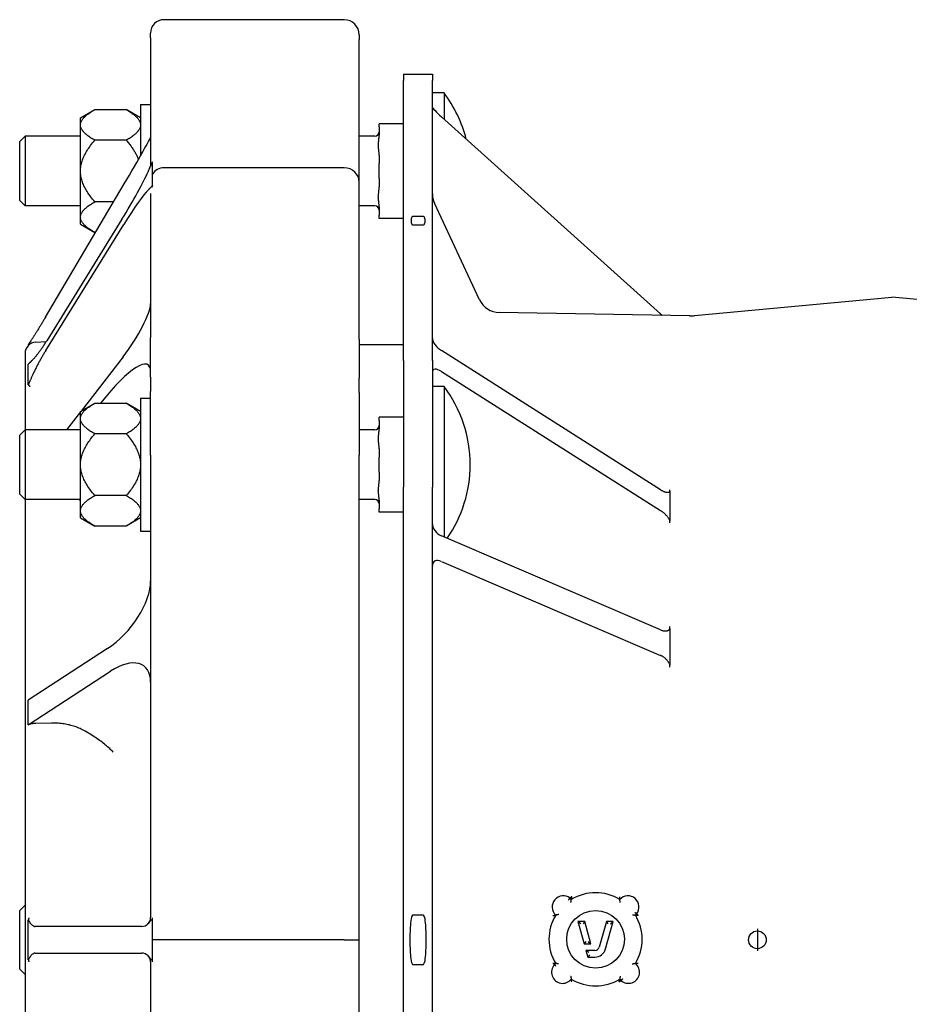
# Model space of a CAD drawing. Header units: millimetres. Extents: x 716 to 5005, y 168 to 1403.
# Tile 3 of 9: x 716 to 916, y 672 to 894. Entities that reach past the tile are written whole.
import ezdxf

# ---------------------------------------------------------------- set-up
doc = ezdxf.new("R2010")
doc.units = ezdxf.units.MM
doc.layers.add('DETAIL', color=2, linetype='Continuous')
doc.layers.add('ORIGIN', color=6, linetype='Continuous')

msp = doc.modelspace()

# ---------------------------------------------------------------- linework, layer by layer
at = {"layer": 'DETAIL'}
for p, q in [((789.01, 893.66), (748.41, 893.66)), ((745.41, 889.56), (745.41, 890.66)), ((745.41, 889.56), (745.41, 860.71)), ((792.41, 890.26), (792.41, 889.18)), ((792.41, 857.06), (792.41, 889.18)), ((802.41, 881.4), (802.41, 879.93)), ((802.41, 881.4), (808.91, 881.4)), ((808.91, 881.4), (808.91, 879.93)), ((802.41, 816.9), (802.41, 879.93)), ((808.91, 816.9), (808.91, 879.93)), ((811.52, 877.17), (808.91, 877.17)), ((811.52, 877.17), (811.52, 871.26)), ((743.13, 874.57), (743.13, 862.98)), ((743.13, 874.57), (745.41, 874.57)), ((729.63, 871.57), (732.83, 873.42)), ((732.83, 873.42), (739.93, 873.42)), ((743.13, 871.57), (739.93, 873.42)), ((810.91, 871.81), (860.29, 827.37)), ((729.63, 870.18), (729.63, 871.57)), ((729.63, 869.74), (729.63, 870.18)), ((729.63, 860.01), (729.63, 869.74)), ((796.91, 869.54), (796.91, 870.24)), ((802.41, 870.24), (796.91, 870.24)), ((796.91, 869.54), (796.91, 867.67)), ((715.91, 866.2), (717.13, 867.42)), ((717.13, 867.42), (717.13, 851.72)), ((729.63, 867.42), (717.13, 867.42)), ((795.91, 867.42), (792.41, 867.42)), ((715.91, 852.94), (715.91, 866.2)), ((739.93, 866.49), (732.83, 866.49)), ((796.91, 863.14), (796.91, 861.27)), ((745.83, 861.5), (745.83, 861.65)), ((745.83, 858.89), (745.83, 861.5)), ((796.91, 857.87), (796.91, 861.27)), ((729.63, 859.13), (729.63, 860.01)), ((729.63, 849.4), (729.63, 859.13)), ((745.83, 856.38), (745.83, 858.89)), ((789.01, 860.29), (748.41, 860.29)), ((721.71, 826.62), (739.47, 856.68)), ((745.83, 855.97), (745.83, 856.38)), ((792.41, 821.7), (792.41, 857.06)), ((796.91, 857.87), (796.91, 856)), ((745.41, 854.51), (745.41, 822.08)), ((715.91, 852.94), (717.13, 851.72)), ((737.09, 852.64), (732.83, 852.64)), ((819.52, 830.59), (809.38, 852.33)), ((729.63, 851.72), (717.13, 851.72)), ((795.91, 851.72), (792.41, 851.72)), ((796.91, 851.47), (796.91, 849.6)), ((796.91, 848.89), (796.91, 849.6)), ((721.77, 819.12), (739.36, 847.52)), ((738.95, 848.71), (722.01, 821.35)), ((729.63, 848.96), (729.63, 849.4)), ((729.63, 847.57), (729.63, 848.96)), ((729.63, 847.57), (732.83, 845.72)), ((802.41, 848.89), (796.91, 848.89)), ((806.91, 849.34), (804.41, 849.34)), ((804.41, 847.44), (806.91, 847.44)), ((732.99, 845.72), (732.83, 845.72)), ((867.97, 827), (912.41, 831.17)), ((956.86, 827), (912.41, 831.17)), ((866.86, 826.95), (823.96, 827.7)), ((719.54, 821.03), (721.89, 821.17)), ((745.41, 813.12), (745.41, 822.08)), ((792.41, 821.7), (792.41, 812.88)), ((717.11, 818.46), (717.11, 801.25)), ((717.85, 820.43), (717.85, 820.26)), ((802.41, 820.39), (792.41, 820.39)), ((860.29, 787.77), (810.91, 819.12)), ((739.19, 817.69), (729.74, 805.48)), ((802.41, 816.9), (802.41, 788.37)), ((808.91, 816.9), (808.91, 788.37)), ((717.85, 813.71), (717.85, 816.1)), ((810.91, 814.44), (860.29, 783.1)), ((717.85, 811.41), (717.85, 813.71)), ((745.41, 813.12), (745.41, 809.88)), ((792.41, 809.65), (792.41, 812.88)), ((745.41, 795.58), (745.41, 809.88)), ((792.41, 809.65), (792.41, 795.57)), ((811.52, 811.02), (808.91, 811.02)), ((811.52, 811.02), (811.52, 777.12)), ((743.13, 808.42), (743.13, 778.42)), ((743.13, 808.42), (745.41, 808.42)), ((729.63, 805.35), (726.47, 801.27)), ((729.63, 805.42), (732.83, 807.27)), ((729.63, 804.03), (729.63, 805.42)), ((732.83, 807.27), (739.93, 807.27)), ((743.13, 805.42), (739.93, 807.27)), ((729.63, 803.59), (729.63, 804.03)), ((729.63, 793.86), (729.63, 803.59)), ((796.91, 803.39), (796.91, 804.09)), ((802.41, 804.09), (796.91, 804.09)), ((796.91, 803.39), (796.91, 801.52)), ((715.91, 800.05), (717.13, 801.27)), ((717.13, 801.27), (717.13, 785.57)), ((729.63, 801.27), (717.13, 801.27)), ((729.49, 801.27), (729.63, 801.45)), ((795.91, 801.27), (792.41, 801.27)), ((715.91, 786.79), (715.91, 800.05)), ((739.93, 800.35), (732.83, 800.35)), ((796.91, 796.99), (796.91, 795.12)), ((745.41, 795.58), (745.41, 691.39)), ((792.41, 686.39), (792.41, 795.57)), ((796.91, 791.72), (796.91, 795.12)), ((729.63, 792.98), (729.63, 793.86)), ((729.63, 783.25), (729.63, 792.98)), ((796.91, 791.72), (796.91, 789.85)), ((802.41, 584.41), (802.41, 788.37)), ((808.91, 584.41), (808.91, 788.37)), ((862.41, 787.42), (862.41, 787.75)), ((862.41, 787.42), (862.41, 784.09)), ((715.91, 786.79), (717.13, 785.57)), ((717.11, 785.59), (717.11, 587.19)), ((729.63, 785.57), (717.13, 785.57)), ((739.93, 786.5), (732.83, 786.5)), ((795.91, 785.57), (792.41, 785.57)), ((796.91, 785.32), (796.91, 783.45)), ((729.63, 782.81), (729.63, 783.25)), ((796.91, 782.75), (796.91, 783.45)), ((862.41, 784.09), (862.41, 780.75)), ((729.63, 781.42), (729.63, 782.81)), ((729.63, 781.42), (732.83, 779.57)), ((743.13, 781.42), (739.93, 779.57)), ((802.41, 782.75), (796.91, 782.75)), ((739.93, 779.57), (732.83, 779.57)), ((862.41, 780.3), (862.41, 780.75)), ((743.13, 778.42), (745.41, 778.42)), ((860.29, 756.2), (810.91, 777.38)), ((810.91, 771.64), (860.29, 750.46)), ((862.41, 756.51), (862.41, 756.94)), ((862.41, 756.51), (862.41, 752.42)), ((735.68, 751.98), (717.85, 740.39)), ((862.41, 752.42), (862.41, 748.32)), ((862.41, 747.8), (862.41, 748.32)), ((717.85, 734.85), (736.4, 746.9)), ((717.85, 737.62), (717.85, 740.39)), ((717.85, 734.85), (717.85, 737.62)), ((717.88, 734.85), (717.85, 734.85)), ((723.1, 735.21), (719.54, 735.13)), ((840.19, 695.47), (839.91, 695.77)), ((715.91, 693.02), (717.11, 694.22)), ((715.91, 679.76), (715.91, 693.02)), ((854.62, 691.96), (854.91, 692.23)), ((854.91, 692.23), (854.91, 692.23)), ((717.85, 686.39), (717.85, 690.88)), ((745.83, 690.99), (745.83, 691.37)), ((745.83, 686.39), (745.83, 690.99)), ((806.91, 691.93), (804.41, 691.93)), ((843.21, 690.5), (841.65, 690.5)), ((842.31, 690), (841.65, 690.5)), ((841.65, 690.5), (843.06, 685.5)), ((843.21, 690.5), (842.83, 690)), ((844.62, 685.5), (843.21, 690.5)), ((848.09, 690.5), (846.47, 684.73)), ((847.91, 684.33), (849.65, 690.5)), ((849.65, 690.5), (848.09, 690.5)), ((848.47, 690), (848.09, 690.5)), ((848.99, 690), (849.65, 690.5)), ((743.41, 689.39), (719.42, 689.39)), ((719.42, 689.39), (719.42, 689.39)), ((717.85, 681.9), (717.85, 686.39)), ((745.83, 681.79), (745.83, 686.39)), ((748.41, 686.39), (745.83, 686.39)), ((789.01, 686.39), (748.41, 686.39)), ((789.01, 686.39), (792.41, 686.39)), ((792.41, 577.21), (792.41, 686.39)), ((843.44, 686), (843.06, 685.5)), ((843.06, 685.5), (844.62, 685.5)), ((843.96, 686), (844.62, 685.5)), ((719.42, 683.39), (743.41, 683.39)), ((719.42, 683.39), (719.42, 683.39)), ((845.51, 684), (843.48, 684)), ((844.14, 683.5), (843.48, 684)), ((843.48, 684), (843.9, 682.5)), ((745.41, 681.39), (745.41, 577.2)), ((745.83, 681.41), (745.83, 681.79)), ((836.68, 681.05), (836.39, 680.77)), ((844.28, 683), (843.9, 682.5)), ((843.9, 682.5), (845.51, 682.5)), ((715.91, 679.76), (717.11, 678.56)), ((804.41, 680.85), (806.91, 680.85)), ((851.11, 677.54), (851.38, 677.24))]:
    msp.add_line(p, q, dxfattribs=at)
at = {"layer": 'DETAIL', "flags": 128}
for points in [[(729.63, 870.18), (729.65, 870.3), (729.68, 870.43), (729.72, 870.56), (729.77, 870.69), (729.83, 870.82), (729.9, 870.95), (729.98, 871.08), (730.07, 871.21), (730.17, 871.34), (730.27, 871.47), (730.39, 871.61), (730.52, 871.74), (730.65, 871.87), (730.8, 872.01), (730.95, 872.14), (731.12, 872.28), (731.3, 872.41), (731.48, 872.55), (731.68, 872.69), (731.89, 872.83), (732.11, 872.98), (732.34, 873.12), (732.58, 873.27), (732.83, 873.42)], [(739.93, 873.42), (740.19, 873.27), (740.43, 873.12), (740.66, 872.98), (740.88, 872.83), (741.08, 872.69), (741.28, 872.55), (741.47, 872.41), (741.64, 872.28), (741.81, 872.14), (741.97, 872.01), (742.11, 871.87), (742.25, 871.74), (742.37, 871.61), (742.49, 871.47), (742.6, 871.34), (742.7, 871.21), (742.78, 871.08), (742.86, 870.95), (742.93, 870.82), (742.99, 870.69), (743.04, 870.56), (743.08, 870.43), (743.11, 870.3), (743.13, 870.18)], [(732.83, 866.49), (732.58, 866.64), (732.34, 866.79), (732.11, 866.93), (731.89, 867.08), (731.68, 867.22), (731.48, 867.36), (731.3, 867.5), (731.12, 867.63), (730.95, 867.77), (730.8, 867.91), (730.65, 868.04), (730.52, 868.17), (730.39, 868.31), (730.27, 868.44), (730.17, 868.57), (730.07, 868.7), (729.98, 868.83), (729.9, 868.96), (729.83, 869.09), (729.77, 869.22), (729.72, 869.35), (729.68, 869.48), (729.65, 869.61), (729.63, 869.74)], [(743.13, 869.74), (743.11, 869.61), (743.08, 869.48), (743.04, 869.35), (742.99, 869.22), (742.93, 869.09), (742.86, 868.96), (742.78, 868.83), (742.7, 868.7), (742.6, 868.57), (742.49, 868.44), (742.37, 868.31), (742.25, 868.17), (742.11, 868.04), (741.97, 867.91), (741.81, 867.77), (741.64, 867.63), (741.47, 867.5), (741.28, 867.36), (741.08, 867.22), (740.88, 867.08), (740.66, 866.93), (740.43, 866.79), (740.19, 866.64), (739.93, 866.49)], [(796.91, 863.14), (796.91, 863.32), (796.9, 863.52), (796.88, 863.71), (796.86, 863.89), (796.83, 864.07), (796.81, 864.26), (796.79, 864.45), (796.76, 864.65), (796.74, 864.84), (796.73, 865.03), (796.72, 865.22), (796.71, 865.4), (796.72, 865.58), (796.73, 865.77), (796.74, 865.96), (796.76, 866.16), (796.79, 866.35), (796.81, 866.54), (796.83, 866.73), (796.86, 866.91), (796.88, 867.1), (796.9, 867.29), (796.91, 867.48), (796.91, 867.67)], [(729.63, 860.01), (729.65, 860.27), (729.68, 860.52), (729.72, 860.78), (729.77, 861.04), (729.83, 861.3), (729.9, 861.56), (729.98, 861.82), (730.07, 862.08), (730.17, 862.34), (730.27, 862.6), (730.39, 862.87), (730.52, 863.13), (730.65, 863.4), (730.8, 863.67), (730.95, 863.94), (731.12, 864.21), (731.3, 864.49), (731.48, 864.76), (731.68, 865.04), (731.89, 865.33), (732.11, 865.61), (732.34, 865.9), (732.58, 866.2), (732.83, 866.49)], [(739.93, 866.49), (740.1, 866.3), (740.26, 866.11), (740.42, 865.91), (740.57, 865.72), (740.72, 865.54), (740.86, 865.35), (741, 865.16), (741.13, 864.98), (741.26, 864.8), (741.38, 864.61), (741.5, 864.43), (741.62, 864.25), (741.73, 864.07), (741.83, 863.9), (741.94, 863.72), (742.03, 863.54), (742.13, 863.37), (742.22, 863.19), (742.3, 863.02), (742.38, 862.85), (742.46, 862.68), (742.53, 862.5), (742.6, 862.33), (742.67, 862.16)], [(744.84, 859.4), (744.9, 859.53), (744.96, 859.66), (745.01, 859.79), (745.06, 859.91), (745.12, 860.03), (745.16, 860.14), (745.21, 860.25), (745.26, 860.36), (745.3, 860.46), (745.34, 860.56), (745.39, 860.65), (745.43, 860.74), (745.46, 860.82), (745.5, 860.9), (745.54, 860.98), (745.57, 861.05), (745.6, 861.11), (745.64, 861.18), (745.67, 861.23), (745.7, 861.29), (745.73, 861.35), (745.76, 861.4), (745.8, 861.45), (745.83, 861.5)], [(732.83, 852.64), (732.58, 852.94), (732.34, 853.23), (732.11, 853.52), (731.89, 853.81), (731.68, 854.09), (731.48, 854.37), (731.3, 854.65), (731.12, 854.93), (730.95, 855.2), (730.8, 855.47), (730.65, 855.74), (730.52, 856), (730.39, 856.27), (730.27, 856.53), (730.17, 856.8), (730.07, 857.06), (729.98, 857.32), (729.9, 857.58), (729.83, 857.84), (729.77, 858.09), (729.72, 858.35), (729.68, 858.61), (729.65, 858.87), (729.63, 859.13)], [(745.83, 856.38), (745.8, 856.33), (745.76, 856.27), (745.73, 856.22), (745.7, 856.18), (745.67, 856.13), (745.64, 856.09), (745.61, 856.05), (745.57, 856.01), (745.54, 855.97), (745.51, 855.93), (745.47, 855.89), (745.43, 855.85), (745.39, 855.81), (745.35, 855.77), (745.31, 855.73), (745.27, 855.69), (745.22, 855.64), (745.17, 855.6), (745.12, 855.55), (745.07, 855.51), (745.02, 855.46), (744.96, 855.4), (744.91, 855.35), (744.85, 855.3)], [(796.91, 851.47), (796.91, 851.65), (796.9, 851.85), (796.88, 852.04), (796.86, 852.22), (796.83, 852.41), (796.81, 852.59), (796.79, 852.79), (796.76, 852.98), (796.74, 853.17), (796.73, 853.37), (796.72, 853.55), (796.71, 853.73), (796.72, 853.92), (796.73, 854.1), (796.74, 854.3), (796.76, 854.49), (796.79, 854.68), (796.81, 854.88), (796.83, 855.06), (796.86, 855.25), (796.88, 855.43), (796.9, 855.62), (796.91, 855.81), (796.91, 856)], [(729.63, 849.4), (729.65, 849.53), (729.68, 849.66), (729.72, 849.79), (729.77, 849.92), (729.83, 850.05), (729.9, 850.18), (729.98, 850.31), (730.07, 850.44), (730.17, 850.57), (730.27, 850.7), (730.39, 850.83), (730.52, 850.96), (730.65, 851.1), (730.8, 851.23), (730.95, 851.37), (731.12, 851.5), (731.3, 851.64), (731.48, 851.78), (731.68, 851.92), (731.89, 852.06), (732.11, 852.2), (732.34, 852.35), (732.58, 852.49), (732.83, 852.64)], [(732.83, 845.72), (732.58, 845.87), (732.34, 846.01), (732.11, 846.16), (731.89, 846.3), (731.68, 846.44), (731.48, 846.58), (731.3, 846.72), (731.12, 846.86), (730.95, 847), (730.8, 847.13), (730.65, 847.27), (730.52, 847.4), (730.39, 847.53), (730.27, 847.66), (730.17, 847.79), (730.07, 847.92), (729.98, 848.05), (729.9, 848.18), (729.83, 848.31), (729.77, 848.44), (729.72, 848.57), (729.68, 848.7), (729.65, 848.83), (729.63, 848.96)], [(804.41, 849.34), (804.29, 849.28), (804.24, 849.2), (804.2, 849.12), (804.17, 849.04), (804.15, 848.96), (804.13, 848.88), (804.11, 848.79), (804.1, 848.71), (804.09, 848.63), (804.08, 848.55), (804.08, 848.47), (804.08, 848.39), (804.08, 848.31), (804.08, 848.23), (804.09, 848.15), (804.1, 848.07), (804.11, 847.99), (804.13, 847.9), (804.15, 847.82), (804.17, 847.74), (804.2, 847.66), (804.24, 847.58), (804.29, 847.5), (804.41, 847.44)], [(806.91, 847.44), (807.03, 847.5), (807.09, 847.58), (807.13, 847.66), (807.15, 847.74), (807.18, 847.82), (807.2, 847.9), (807.21, 847.99), (807.23, 848.07), (807.23, 848.15), (807.24, 848.23), (807.24, 848.31), (807.24, 848.39), (807.24, 848.47), (807.24, 848.55), (807.23, 848.63), (807.23, 848.71), (807.21, 848.79), (807.2, 848.88), (807.18, 848.96), (807.15, 849.04), (807.13, 849.12), (807.09, 849.2), (807.03, 849.28), (806.91, 849.34)], [(860.64, 827.06), (860.62, 827.08), (860.61, 827.09), (860.59, 827.1), (860.58, 827.11), (860.56, 827.13), (860.55, 827.14), (860.53, 827.15), (860.52, 827.16), (860.51, 827.18), (860.49, 827.19), (860.48, 827.2), (860.46, 827.22), (860.45, 827.23), (860.43, 827.24), (860.42, 827.25), (860.4, 827.27), (860.39, 827.28), (860.38, 827.29), (860.36, 827.31), (860.35, 827.32), (860.33, 827.33), (860.32, 827.34), (860.3, 827.36), (860.29, 827.37)], [(721.71, 826.62), (721.61, 826.45), (721.51, 826.28), (721.41, 826.11), (721.3, 825.94), (721.2, 825.77), (721.1, 825.6), (721, 825.43), (720.9, 825.27), (720.8, 825.1), (720.7, 824.94), (720.61, 824.78), (720.51, 824.61), (720.41, 824.45), (720.32, 824.3), (720.22, 824.14), (720.13, 823.99), (720.03, 823.83), (719.94, 823.68), (719.85, 823.54), (719.76, 823.39), (719.67, 823.25), (719.58, 823.11), (719.5, 822.97), (719.41, 822.84)], [(719.41, 822.84), (719.31, 822.68), (719.21, 822.52), (719.12, 822.38), (719.04, 822.25), (718.95, 822.12), (718.88, 822), (718.8, 821.88), (718.73, 821.77), (718.66, 821.66), (718.59, 821.56), (718.53, 821.46), (718.46, 821.36), (718.4, 821.27), (718.34, 821.18), (718.29, 821.09), (718.23, 821.01), (718.18, 820.93), (718.12, 820.85), (718.07, 820.77), (718.03, 820.7), (717.98, 820.63), (717.93, 820.56), (717.89, 820.49), (717.85, 820.43)], [(719.41, 817.65), (719.5, 817.77), (719.6, 817.88), (719.7, 818), (719.8, 818.13), (719.9, 818.26), (720, 818.39), (720.1, 818.53), (720.21, 818.67), (720.32, 818.82), (720.42, 818.97), (720.53, 819.12), (720.64, 819.27), (720.75, 819.43), (720.87, 819.59), (720.98, 819.76), (721.09, 819.93), (721.2, 820.1), (721.32, 820.27), (721.43, 820.45), (721.55, 820.62), (721.66, 820.8), (721.78, 820.99), (721.89, 821.17), (722.01, 821.35)], [(717.85, 820.43), (717.87, 820.43), (717.88, 820.44), (717.9, 820.44), (717.91, 820.44), (717.93, 820.45), (717.94, 820.45), (717.96, 820.45), (717.97, 820.46), (717.98, 820.46), (718, 820.47), (718.01, 820.47), (718.02, 820.47), (718.03, 820.47), (718.04, 820.48), (718.05, 820.48), (718.06, 820.48), (718.07, 820.49), (718.08, 820.49), (718.09, 820.49), (718.09, 820.5), (718.1, 820.5), (718.11, 820.5), (718.12, 820.5), (718.12, 820.51)], [(721.77, 819.12), (721.67, 818.95), (721.56, 818.78), (721.46, 818.61), (721.36, 818.44), (721.25, 818.26), (721.15, 818.09), (721.05, 817.91), (720.94, 817.73), (720.84, 817.55), (720.74, 817.38), (720.64, 817.2), (720.54, 817.02), (720.44, 816.84), (720.34, 816.66), (720.24, 816.48), (720.14, 816.3), (720.05, 816.12), (719.95, 815.94), (719.86, 815.76), (719.77, 815.58), (719.68, 815.4), (719.59, 815.23), (719.5, 815.05), (719.41, 814.88)], [(717.85, 816.1), (717.89, 816.14), (717.94, 816.18), (717.98, 816.22), (718.03, 816.26), (718.08, 816.31), (718.13, 816.35), (718.18, 816.4), (718.24, 816.45), (718.29, 816.5), (718.35, 816.55), (718.41, 816.61), (718.48, 816.67), (718.54, 816.73), (718.61, 816.79), (718.67, 816.86), (718.74, 816.93), (718.82, 817), (718.89, 817.08), (718.97, 817.16), (719.05, 817.25), (719.13, 817.34), (719.22, 817.43), (719.31, 817.54), (719.41, 817.65)], [(718.24, 816.54), (718.23, 816.53), (718.23, 816.52), (718.23, 816.52), (718.23, 816.51), (718.22, 816.5), (718.22, 816.49), (718.22, 816.49), (718.21, 816.48), (718.21, 816.47), (718.2, 816.46), (718.2, 816.46), (718.19, 816.45), (718.19, 816.44), (718.18, 816.43), (718.18, 816.42), (718.17, 816.41), (718.17, 816.4), (718.16, 816.4), (718.15, 816.39), (718.15, 816.38), (718.14, 816.37), (718.13, 816.36), (718.12, 816.35), (718.12, 816.34)], [(719.41, 814.88), (719.31, 814.67), (719.22, 814.47), (719.13, 814.28), (719.04, 814.1), (718.96, 813.93), (718.88, 813.77), (718.81, 813.6), (718.74, 813.44), (718.67, 813.29), (718.6, 813.14), (718.53, 812.99), (718.47, 812.84), (718.41, 812.7), (718.35, 812.57), (718.29, 812.43), (718.23, 812.3), (718.18, 812.18), (718.13, 812.06), (718.08, 811.94), (718.03, 811.82), (717.98, 811.71), (717.93, 811.61), (717.89, 811.51), (717.85, 811.41)], [(717.85, 811.41), (717.88, 811.39), (717.91, 811.37), (717.93, 811.35), (717.96, 811.33), (717.98, 811.31), (718, 811.29), (718.02, 811.27), (718.04, 811.25), (718.06, 811.24), (718.08, 811.22), (718.09, 811.2), (718.11, 811.19), (718.12, 811.17), (718.13, 811.16), (718.14, 811.14), (718.15, 811.13), (718.16, 811.11), (718.17, 811.1), (718.17, 811.09), (718.18, 811.07), (718.19, 811.06), (718.19, 811.05), (718.2, 811.04), (718.2, 811.03)], [(729.63, 804.03), (729.65, 804.16), (729.68, 804.29), (729.72, 804.42), (729.77, 804.54), (729.83, 804.67), (729.9, 804.8), (729.98, 804.93), (730.07, 805.06), (730.17, 805.19), (730.27, 805.33), (730.39, 805.46), (730.52, 805.59), (730.65, 805.72), (730.8, 805.86), (730.95, 805.99), (731.12, 806.13), (731.3, 806.27), (731.48, 806.41), (731.68, 806.55), (731.89, 806.69), (732.11, 806.83), (732.34, 806.97), (732.58, 807.12), (732.83, 807.27)], [(739.93, 807.27), (740.19, 807.12), (740.43, 806.97), (740.66, 806.83), (740.88, 806.69), (741.08, 806.55), (741.28, 806.41), (741.47, 806.27), (741.64, 806.13), (741.81, 805.99), (741.97, 805.86), (742.11, 805.72), (742.25, 805.59), (742.37, 805.46), (742.49, 805.33), (742.6, 805.19), (742.7, 805.06), (742.78, 804.93), (742.86, 804.8), (742.93, 804.67), (742.99, 804.54), (743.04, 804.42), (743.08, 804.29), (743.11, 804.16), (743.13, 804.03)], [(732.83, 800.35), (732.58, 800.49), (732.34, 800.64), (732.11, 800.79), (731.89, 800.93), (731.68, 801.07), (731.48, 801.21), (731.3, 801.35), (731.12, 801.49), (730.95, 801.62), (730.8, 801.76), (730.65, 801.89), (730.52, 802.03), (730.39, 802.16), (730.27, 802.29), (730.17, 802.42), (730.07, 802.55), (729.98, 802.68), (729.9, 802.81), (729.83, 802.94), (729.77, 803.07), (729.72, 803.2), (729.68, 803.33), (729.65, 803.46), (729.63, 803.59)], [(743.13, 803.59), (743.11, 803.46), (743.08, 803.33), (743.04, 803.2), (742.99, 803.07), (742.93, 802.94), (742.86, 802.81), (742.78, 802.68), (742.7, 802.55), (742.6, 802.42), (742.49, 802.29), (742.37, 802.16), (742.25, 802.03), (742.11, 801.89), (741.97, 801.76), (741.81, 801.62), (741.64, 801.49), (741.47, 801.35), (741.28, 801.21), (741.08, 801.07), (740.88, 800.93), (740.66, 800.79), (740.43, 800.64), (740.19, 800.49), (739.93, 800.35)], [(796.91, 796.99), (796.91, 797.17), (796.9, 797.37), (796.88, 797.56), (796.86, 797.74), (796.83, 797.92), (796.81, 798.11), (796.79, 798.3), (796.76, 798.5), (796.74, 798.69), (796.73, 798.88), (796.72, 799.07), (796.71, 799.25), (796.72, 799.43), (796.73, 799.62), (796.74, 799.81), (796.76, 800.01), (796.79, 800.2), (796.81, 800.39), (796.83, 800.58), (796.86, 800.76), (796.88, 800.95), (796.9, 801.14), (796.91, 801.33), (796.91, 801.52)], [(729.63, 793.86), (729.65, 794.12), (729.68, 794.38), (729.72, 794.64), (729.77, 794.89), (729.83, 795.15), (729.9, 795.41), (729.98, 795.67), (730.07, 795.93), (730.17, 796.19), (730.27, 796.46), (730.39, 796.72), (730.52, 796.98), (730.65, 797.25), (730.8, 797.52), (730.95, 797.79), (731.12, 798.06), (731.3, 798.34), (731.48, 798.61), (731.68, 798.9), (731.89, 799.18), (732.11, 799.46), (732.34, 799.75), (732.58, 800.05), (732.83, 800.35)], [(739.93, 800.35), (740.19, 800.05), (740.43, 799.75), (740.66, 799.46), (740.88, 799.18), (741.08, 798.9), (741.28, 798.61), (741.47, 798.34), (741.64, 798.06), (741.81, 797.79), (741.97, 797.52), (742.11, 797.25), (742.25, 796.98), (742.37, 796.72), (742.49, 796.46), (742.6, 796.19), (742.7, 795.93), (742.78, 795.67), (742.86, 795.41), (742.93, 795.15), (742.99, 794.89), (743.04, 794.64), (743.08, 794.38), (743.11, 794.12), (743.13, 793.86)], [(732.83, 786.5), (732.58, 786.79), (732.34, 787.09), (732.11, 787.38), (731.89, 787.66), (731.68, 787.94), (731.48, 788.23), (731.3, 788.5), (731.12, 788.78), (730.95, 789.05), (730.8, 789.32), (730.65, 789.59), (730.52, 789.86), (730.39, 790.12), (730.27, 790.38), (730.17, 790.65), (730.07, 790.91), (729.98, 791.17), (729.9, 791.43), (729.83, 791.69), (729.77, 791.95), (729.72, 792.2), (729.68, 792.46), (729.65, 792.72), (729.63, 792.98)], [(743.13, 792.98), (743.11, 792.72), (743.08, 792.46), (743.04, 792.2), (742.99, 791.95), (742.93, 791.69), (742.86, 791.43), (742.78, 791.17), (742.7, 790.91), (742.6, 790.65), (742.49, 790.38), (742.37, 790.12), (742.25, 789.86), (742.11, 789.59), (741.97, 789.32), (741.81, 789.05), (741.64, 788.78), (741.47, 788.5), (741.28, 788.23), (741.08, 787.94), (740.88, 787.66), (740.66, 787.38), (740.43, 787.09), (740.19, 786.79), (739.93, 786.5)], [(796.91, 785.32), (796.91, 785.51), (796.9, 785.7), (796.88, 785.89), (796.86, 786.08), (796.83, 786.26), (796.81, 786.45), (796.79, 786.64), (796.76, 786.83), (796.74, 787.03), (796.73, 787.22), (796.72, 787.41), (796.71, 787.59), (796.72, 787.77), (796.73, 787.96), (796.74, 788.15), (796.76, 788.34), (796.79, 788.54), (796.81, 788.73), (796.83, 788.92), (796.86, 789.1), (796.88, 789.28), (796.9, 789.47), (796.91, 789.67), (796.91, 789.85)], [(860.29, 787.77), (860.4, 787.7), (860.52, 787.64), (860.63, 787.57), (860.75, 787.51), (860.86, 787.46), (860.97, 787.41), (861.08, 787.37), (861.18, 787.33), (861.29, 787.29), (861.39, 787.26), (861.49, 787.24), (861.59, 787.22), (861.68, 787.2), (861.77, 787.2), (861.85, 787.19), (861.93, 787.2), (862.01, 787.2), (862.08, 787.22), (862.15, 787.24), (862.21, 787.26), (862.27, 787.29), (862.32, 787.33), (862.37, 787.37), (862.41, 787.42)], [(729.63, 785.38), (729.61, 785.39), (729.59, 785.4), (729.57, 785.41), (729.55, 785.42), (729.53, 785.42), (729.51, 785.43), (729.49, 785.44), (729.47, 785.45), (729.45, 785.46), (729.43, 785.46), (729.41, 785.47), (729.4, 785.48), (729.38, 785.49), (729.36, 785.49), (729.34, 785.5), (729.32, 785.51), (729.3, 785.52), (729.28, 785.53), (729.26, 785.53), (729.24, 785.54), (729.22, 785.55), (729.2, 785.56), (729.17, 785.56), (729.15, 785.57)], [(729.63, 783.25), (729.65, 783.38), (729.68, 783.51), (729.72, 783.64), (729.77, 783.77), (729.83, 783.9), (729.9, 784.03), (729.98, 784.16), (730.07, 784.29), (730.17, 784.42), (730.27, 784.55), (730.39, 784.68), (730.52, 784.81), (730.65, 784.95), (730.8, 785.08), (730.95, 785.22), (731.12, 785.35), (731.3, 785.49), (731.48, 785.63), (731.68, 785.77), (731.89, 785.91), (732.11, 786.05), (732.34, 786.2), (732.58, 786.35), (732.83, 786.5)], [(739.93, 786.5), (740.19, 786.35), (740.43, 786.2), (740.66, 786.05), (740.88, 785.91), (741.08, 785.77), (741.28, 785.63), (741.47, 785.49), (741.64, 785.35), (741.81, 785.22), (741.97, 785.08), (742.11, 784.95), (742.25, 784.81), (742.37, 784.68), (742.49, 784.55), (742.6, 784.42), (742.7, 784.29), (742.78, 784.16), (742.86, 784.03), (742.93, 783.9), (742.99, 783.77), (743.04, 783.64), (743.08, 783.51), (743.11, 783.38), (743.13, 783.25)], [(862.41, 780.75), (862.36, 780.87), (862.31, 780.99), (862.25, 781.11), (862.18, 781.23), (862.1, 781.34), (862.03, 781.46), (861.95, 781.57), (861.86, 781.68), (861.77, 781.79), (861.68, 781.9), (861.59, 782), (861.5, 782.1), (861.4, 782.2), (861.3, 782.3), (861.21, 782.39), (861.11, 782.48), (861.01, 782.57), (860.91, 782.65), (860.8, 782.73), (860.7, 782.81), (860.6, 782.89), (860.5, 782.96), (860.39, 783.03), (860.29, 783.1)], [(732.83, 779.57), (732.58, 779.72), (732.34, 779.87), (732.11, 780.01), (731.89, 780.15), (731.68, 780.29), (731.48, 780.44), (731.3, 780.57), (731.12, 780.71), (730.95, 780.85), (730.8, 780.98), (730.65, 781.12), (730.52, 781.25), (730.39, 781.38), (730.27, 781.51), (730.17, 781.65), (730.07, 781.78), (729.98, 781.91), (729.9, 782.04), (729.83, 782.17), (729.77, 782.3), (729.72, 782.42), (729.68, 782.55), (729.65, 782.68), (729.63, 782.81)], [(743.13, 782.81), (743.11, 782.68), (743.08, 782.55), (743.04, 782.42), (742.99, 782.3), (742.93, 782.17), (742.86, 782.04), (742.78, 781.91), (742.7, 781.78), (742.6, 781.65), (742.49, 781.51), (742.37, 781.38), (742.25, 781.25), (742.11, 781.12), (741.97, 780.98), (741.81, 780.85), (741.64, 780.71), (741.47, 780.57), (741.28, 780.44), (741.08, 780.29), (740.88, 780.15), (740.66, 780.01), (740.43, 779.87), (740.19, 779.72), (739.93, 779.57)], [(860.29, 756.2), (860.4, 756.15), (860.52, 756.11), (860.63, 756.07), (860.75, 756.04), (860.86, 756.01), (860.97, 755.99), (861.08, 755.97), (861.18, 755.96), (861.29, 755.96), (861.39, 755.96), (861.49, 755.96), (861.59, 755.97), (861.68, 755.99), (861.77, 756.01), (861.85, 756.03), (861.93, 756.06), (862.01, 756.1), (862.08, 756.14), (862.15, 756.19), (862.21, 756.24), (862.27, 756.3), (862.32, 756.36), (862.37, 756.43), (862.41, 756.51)], [(862.41, 748.32), (862.36, 748.45), (862.31, 748.58), (862.25, 748.7), (862.18, 748.82), (862.1, 748.94), (862.03, 749.05), (861.95, 749.16), (861.86, 749.27), (861.77, 749.37), (861.68, 749.47), (861.59, 749.57), (861.5, 749.66), (861.4, 749.75), (861.3, 749.83), (861.21, 749.91), (861.11, 749.99), (861.01, 750.06), (860.91, 750.13), (860.8, 750.19), (860.7, 750.25), (860.6, 750.31), (860.5, 750.36), (860.39, 750.41), (860.29, 750.46)], [(719.54, 735.13), (719.46, 735.13), (719.38, 735.12), (719.31, 735.12), (719.23, 735.12), (719.15, 735.11), (719.07, 735.1), (719, 735.1), (718.92, 735.09), (718.85, 735.08), (718.78, 735.07), (718.71, 735.06), (718.64, 735.05), (718.58, 735.04), (718.51, 735.02), (718.44, 735.01), (718.37, 734.99), (718.31, 734.98), (718.24, 734.96), (718.18, 734.94), (718.11, 734.93), (718.05, 734.91), (717.99, 734.89), (717.94, 734.87), (717.88, 734.85)], [(730.33, 733.56), (730.06, 733.71), (729.79, 733.85), (729.51, 733.98), (729.22, 734.1), (728.94, 734.22), (728.65, 734.33), (728.35, 734.43), (728.06, 734.53), (727.76, 734.62), (727.46, 734.7), (727.15, 734.78), (726.85, 734.85), (726.54, 734.91), (726.23, 734.97), (725.93, 735.02), (725.61, 735.07), (725.3, 735.11), (724.99, 735.14), (724.67, 735.17), (724.36, 735.19), (724.04, 735.2), (723.73, 735.21), (723.41, 735.21), (723.1, 735.21)], [(737, 728.65), (736.81, 728.85), (736.61, 729.05), (736.4, 729.25), (736.19, 729.45), (735.96, 729.66), (735.73, 729.86), (735.49, 730.07), (735.24, 730.27), (734.99, 730.48), (734.73, 730.69), (734.46, 730.89), (734.18, 731.1), (733.9, 731.31), (733.61, 731.52), (733.31, 731.73), (733, 731.93), (732.69, 732.14), (732.37, 732.35), (732.05, 732.55), (731.72, 732.76), (731.38, 732.96), (731.04, 733.17), (730.69, 733.37), (730.33, 733.56)], [(839.58, 695.4), (839.6, 695.43), (839.62, 695.45), (839.64, 695.47), (839.66, 695.5), (839.68, 695.52), (839.71, 695.54), (839.73, 695.57), (839.74, 695.59), (839.76, 695.61), (839.78, 695.63), (839.8, 695.65), (839.82, 695.66), (839.83, 695.68), (839.84, 695.7), (839.86, 695.71), (839.87, 695.72), (839.88, 695.73), (839.89, 695.74), (839.9, 695.75), (839.9, 695.76), (839.91, 695.77), (839.91, 695.77), (839.91, 695.77), (839.91, 695.77)], [(840.25, 696.11), (840.23, 696.08), (840.2, 696.06), (840.18, 696.04), (840.16, 696.02), (840.14, 695.99), (840.12, 695.97), (840.1, 695.95), (840.08, 695.93), (840.07, 695.92), (840.05, 695.9), (840.03, 695.88), (840.02, 695.86), (840, 695.85), (839.99, 695.84), (839.97, 695.82), (839.96, 695.81), (839.95, 695.8), (839.94, 695.79), (839.94, 695.79), (839.93, 695.78), (839.92, 695.78), (839.92, 695.77), (839.92, 695.77), (839.91, 695.77)], [(840.11, 694.83), (840.11, 694.87), (840.12, 694.9), (840.12, 694.94), (840.13, 694.98), (840.13, 695.02), (840.14, 695.05), (840.14, 695.09), (840.14, 695.12), (840.15, 695.16), (840.15, 695.19), (840.16, 695.23), (840.16, 695.26), (840.17, 695.29), (840.17, 695.32), (840.17, 695.34), (840.18, 695.37), (840.18, 695.39), (840.18, 695.41), (840.19, 695.43), (840.19, 695.45), (840.19, 695.46), (840.19, 695.47), (840.19, 695.47), (840.19, 695.47)], [(840.28, 696.07), (840.27, 696.04), (840.27, 696), (840.26, 695.97), (840.25, 695.93), (840.25, 695.9), (840.24, 695.86), (840.24, 695.83), (840.23, 695.8), (840.23, 695.76), (840.23, 695.73), (840.22, 695.7), (840.22, 695.67), (840.21, 695.65), (840.21, 695.62), (840.21, 695.59), (840.2, 695.57), (840.2, 695.55), (840.2, 695.53), (840.2, 695.51), (840.19, 695.5), (840.19, 695.49), (840.19, 695.48), (840.19, 695.48), (840.19, 695.47)], [(851.03, 696.06), (851.03, 696.02), (851.04, 695.99), (851.04, 695.95), (851.04, 695.92), (851.05, 695.89), (851.05, 695.85), (851.06, 695.82), (851.06, 695.79), (851.06, 695.76), (851.07, 695.73), (851.07, 695.7), (851.07, 695.67), (851.08, 695.64), (851.08, 695.62), (851.09, 695.59), (851.09, 695.57), (851.09, 695.55), (851.1, 695.53), (851.1, 695.51), (851.1, 695.5), (851.1, 695.49), (851.11, 695.48), (851.11, 695.48), (851.11, 695.47)], [(851.23, 694.8), (851.22, 694.84), (851.21, 694.88), (851.2, 694.92), (851.2, 694.96), (851.19, 694.99), (851.18, 695.03), (851.17, 695.07), (851.17, 695.11), (851.16, 695.14), (851.16, 695.18), (851.15, 695.21), (851.14, 695.24), (851.14, 695.28), (851.13, 695.31), (851.13, 695.34), (851.13, 695.36), (851.12, 695.39), (851.12, 695.41), (851.12, 695.43), (851.11, 695.44), (851.11, 695.46), (851.11, 695.47), (851.11, 695.47), (851.11, 695.47)], [(837.35, 692.08), (837.31, 692.08), (837.28, 692.07), (837.24, 692.06), (837.2, 692.05), (837.16, 692.04), (837.12, 692.04), (837.09, 692.03), (837.05, 692.02), (837.01, 692.02), (836.98, 692.01), (836.94, 692), (836.91, 692), (836.88, 691.99), (836.85, 691.99), (836.82, 691.98), (836.79, 691.98), (836.77, 691.98), (836.75, 691.97), (836.73, 691.97), (836.71, 691.97), (836.7, 691.97), (836.69, 691.96), (836.68, 691.96), (836.68, 691.96)], [(853.97, 692.05), (854.01, 692.04), (854.05, 692.04), (854.09, 692.03), (854.12, 692.03), (854.16, 692.02), (854.2, 692.02), (854.23, 692.02), (854.27, 692.01), (854.3, 692.01), (854.34, 692), (854.37, 692), (854.4, 691.99), (854.43, 691.99), (854.46, 691.99), (854.49, 691.98), (854.51, 691.98), (854.54, 691.97), (854.56, 691.97), (854.58, 691.97), (854.59, 691.97), (854.6, 691.97), (854.61, 691.96), (854.62, 691.96), (854.62, 691.96)], [(854.54, 692.57), (854.57, 692.55), (854.59, 692.53), (854.61, 692.51), (854.64, 692.49), (854.66, 692.46), (854.68, 692.44), (854.71, 692.42), (854.73, 692.4), (854.75, 692.39), (854.77, 692.37), (854.79, 692.35), (854.8, 692.33), (854.82, 692.32), (854.84, 692.3), (854.85, 692.29), (854.86, 692.28), (854.87, 692.27), (854.88, 692.26), (854.89, 692.25), (854.9, 692.25), (854.91, 692.24), (854.91, 692.24), (854.91, 692.23), (854.91, 692.23)], [(855.27, 691.87), (855.25, 691.9), (855.22, 691.92), (855.2, 691.94), (855.18, 691.96), (855.15, 691.98), (855.13, 692.01), (855.11, 692.03), (855.09, 692.05), (855.07, 692.07), (855.05, 692.09), (855.03, 692.1), (855.01, 692.12), (855, 692.14), (854.98, 692.15), (854.97, 692.17), (854.96, 692.18), (854.95, 692.19), (854.94, 692.2), (854.93, 692.21), (854.92, 692.22), (854.92, 692.22), (854.91, 692.23), (854.91, 692.23), (854.91, 692.23)], [(717.95, 691.34), (717.95, 691.32), (717.94, 691.3), (717.94, 691.28), (717.94, 691.26), (717.94, 691.24), (717.94, 691.22), (717.93, 691.2), (717.93, 691.18), (717.93, 691.16), (717.92, 691.14), (717.92, 691.12), (717.92, 691.1), (717.91, 691.09), (717.91, 691.07), (717.9, 691.05), (717.9, 691.03), (717.89, 691.01), (717.89, 690.99), (717.88, 690.97), (717.87, 690.96), (717.87, 690.94), (717.86, 690.92), (717.86, 690.9), (717.85, 690.88)], [(717.85, 690.88), (717.89, 690.8), (717.93, 690.72), (717.98, 690.64), (718.03, 690.56), (718.07, 690.48), (718.12, 690.41), (718.18, 690.33), (718.23, 690.24), (718.29, 690.16), (718.36, 690.08), (718.42, 690), (718.49, 689.93), (718.56, 689.85), (718.63, 689.78), (718.7, 689.71), (718.78, 689.65), (718.86, 689.59), (718.93, 689.54), (719.01, 689.5), (719.09, 689.46), (719.18, 689.43), (719.26, 689.41), (719.34, 689.39), (719.42, 689.39)], [(744.88, 690.04), (744.94, 690.1), (745, 690.16), (745.05, 690.23), (745.1, 690.29), (745.15, 690.35), (745.2, 690.42), (745.25, 690.48), (745.3, 690.53), (745.34, 690.59), (745.38, 690.64), (745.42, 690.69), (745.46, 690.74), (745.5, 690.78), (745.53, 690.82), (745.57, 690.86), (745.6, 690.89), (745.63, 690.92), (745.66, 690.94), (745.69, 690.96), (745.72, 690.98), (745.74, 690.99), (745.77, 690.99), (745.8, 690.99), (745.83, 690.99)], [(804.41, 691.93), (804.19, 691.54), (804.1, 691.1), (804.03, 690.65), (803.98, 690.18), (803.94, 689.71), (803.9, 689.23), (803.87, 688.75), (803.85, 688.26), (803.84, 687.78), (803.83, 687.31), (803.82, 686.84), (803.82, 686.39), (803.82, 685.94), (803.83, 685.47), (803.84, 685), (803.85, 684.52), (803.87, 684.03), (803.9, 683.55), (803.94, 683.07), (803.98, 682.6), (804.03, 682.13), (804.1, 681.68), (804.19, 681.24), (804.41, 680.85)], [(806.91, 680.85), (807.13, 681.24), (807.23, 681.68), (807.29, 682.13), (807.35, 682.6), (807.39, 683.07), (807.42, 683.55), (807.45, 684.03), (807.47, 684.52), (807.49, 685), (807.5, 685.47), (807.5, 685.94), (807.51, 686.39), (807.5, 686.84), (807.5, 687.31), (807.49, 687.78), (807.47, 688.26), (807.45, 688.75), (807.42, 689.23), (807.39, 689.71), (807.35, 690.18), (807.29, 690.65), (807.23, 691.1), (807.13, 691.54), (806.91, 691.93)], [(836.05, 691.87), (836.09, 691.88), (836.12, 691.88), (836.16, 691.88), (836.2, 691.89), (836.23, 691.89), (836.27, 691.9), (836.3, 691.9), (836.34, 691.9), (836.37, 691.91), (836.4, 691.91), (836.44, 691.92), (836.47, 691.92), (836.5, 691.93), (836.52, 691.93), (836.55, 691.93), (836.58, 691.94), (836.6, 691.94), (836.62, 691.95), (836.64, 691.95), (836.65, 691.95), (836.66, 691.96), (836.67, 691.96), (836.68, 691.96), (836.68, 691.96)], [(855.25, 691.85), (855.21, 691.85), (855.17, 691.86), (855.14, 691.87), (855.1, 691.87), (855.06, 691.88), (855.03, 691.88), (854.99, 691.89), (854.96, 691.9), (854.93, 691.9), (854.9, 691.91), (854.86, 691.91), (854.83, 691.92), (854.8, 691.92), (854.78, 691.93), (854.75, 691.93), (854.73, 691.94), (854.7, 691.94), (854.68, 691.95), (854.67, 691.95), (854.65, 691.95), (854.64, 691.96), (854.63, 691.96), (854.62, 691.96), (854.62, 691.96)], [(719.42, 683.39), (719.35, 683.39), (719.27, 683.38), (719.19, 683.36), (719.11, 683.33), (719.03, 683.29), (718.94, 683.24), (718.86, 683.19), (718.77, 683.12), (718.68, 683.05), (718.6, 682.98), (718.52, 682.9), (718.45, 682.81), (718.38, 682.73), (718.32, 682.65), (718.26, 682.57), (718.2, 682.49), (718.15, 682.41), (718.1, 682.33), (718.05, 682.26), (718, 682.18), (717.96, 682.11), (717.92, 682.04), (717.88, 681.97), (717.85, 681.9)], [(717.85, 681.9), (717.86, 681.88), (717.86, 681.86), (717.87, 681.84), (717.87, 681.82), (717.88, 681.81), (717.89, 681.79), (717.89, 681.77), (717.9, 681.75), (717.9, 681.73), (717.91, 681.71), (717.91, 681.69), (717.92, 681.68), (717.92, 681.66), (717.92, 681.64), (717.93, 681.62), (717.93, 681.6), (717.93, 681.58), (717.94, 681.56), (717.94, 681.54), (717.94, 681.52), (717.94, 681.5), (717.94, 681.48), (717.95, 681.46), (717.95, 681.44)], [(745.83, 681.79), (745.8, 681.79), (745.77, 681.79), (745.74, 681.8), (745.71, 681.81), (745.68, 681.82), (745.65, 681.84), (745.62, 681.87), (745.59, 681.9), (745.56, 681.93), (745.52, 681.97), (745.49, 682.01), (745.45, 682.05), (745.41, 682.1), (745.37, 682.15), (745.33, 682.2), (745.29, 682.26), (745.24, 682.32), (745.2, 682.38), (745.15, 682.44), (745.1, 682.5), (745.05, 682.56), (744.99, 682.62), (744.94, 682.68), (744.88, 682.74)], [(836.03, 681.15), (836.05, 681.12), (836.07, 681.1), (836.1, 681.08), (836.12, 681.05), (836.14, 681.03), (836.16, 681.01), (836.19, 680.98), (836.21, 680.96), (836.23, 680.94), (836.25, 680.92), (836.26, 680.9), (836.28, 680.89), (836.3, 680.87), (836.31, 680.85), (836.33, 680.84), (836.34, 680.83), (836.35, 680.81), (836.36, 680.8), (836.37, 680.8), (836.38, 680.79), (836.38, 680.78), (836.38, 680.78), (836.39, 680.78), (836.39, 680.77)], [(836.04, 681.16), (836.08, 681.15), (836.11, 681.15), (836.15, 681.14), (836.19, 681.14), (836.22, 681.13), (836.26, 681.12), (836.29, 681.12), (836.33, 681.11), (836.36, 681.11), (836.4, 681.1), (836.43, 681.1), (836.46, 681.09), (836.49, 681.09), (836.52, 681.08), (836.55, 681.08), (836.57, 681.07), (836.6, 681.07), (836.62, 681.06), (836.63, 681.06), (836.65, 681.06), (836.66, 681.05), (836.67, 681.05), (836.68, 681.05), (836.68, 681.05)], [(837.33, 680.96), (837.29, 680.97), (837.25, 680.97), (837.21, 680.98), (837.18, 680.98), (837.14, 680.98), (837.1, 680.99), (837.07, 680.99), (837.03, 681), (837, 681), (836.96, 681.01), (836.93, 681.01), (836.9, 681.02), (836.87, 681.02), (836.84, 681.02), (836.81, 681.03), (836.79, 681.03), (836.76, 681.03), (836.74, 681.04), (836.72, 681.04), (836.71, 681.04), (836.7, 681.04), (836.69, 681.04), (836.68, 681.05), (836.68, 681.05)], [(854.62, 681.05), (854.62, 681.05), (854.61, 681.04), (854.6, 681.04), (854.59, 681.04), (854.57, 681.04), (854.55, 681.03), (854.53, 681.03), (854.5, 681.02), (854.47, 681.02), (854.44, 681.01), (854.41, 681.01), (854.38, 681), (854.34, 680.99), (854.31, 680.98), (854.27, 680.98), (854.23, 680.97), (854.2, 680.96), (854.16, 680.95), (854.12, 680.94), (854.08, 680.93), (854.04, 680.92), (854, 680.91), (853.96, 680.9), (853.93, 680.89)], [(854.62, 681.05), (854.62, 681.05), (854.63, 681.05), (854.64, 681.05), (854.65, 681.06), (854.67, 681.06), (854.68, 681.07), (854.7, 681.07), (854.73, 681.08), (854.75, 681.08), (854.78, 681.09), (854.81, 681.09), (854.83, 681.1), (854.86, 681.1), (854.9, 681.11), (854.93, 681.11), (854.96, 681.12), (855, 681.12), (855.03, 681.13), (855.07, 681.14), (855.1, 681.14), (855.14, 681.15), (855.17, 681.15), (855.21, 681.16), (855.25, 681.16)], [(836.74, 680.42), (836.72, 680.44), (836.7, 680.47), (836.67, 680.49), (836.65, 680.51), (836.63, 680.53), (836.61, 680.56), (836.59, 680.58), (836.56, 680.6), (836.54, 680.62), (836.53, 680.64), (836.51, 680.65), (836.49, 680.67), (836.48, 680.69), (836.46, 680.7), (836.45, 680.71), (836.43, 680.73), (836.42, 680.74), (836.41, 680.75), (836.41, 680.76), (836.4, 680.76), (836.39, 680.77), (836.39, 680.77), (836.39, 680.77), (836.39, 680.77)], [(840.04, 678.23), (840.05, 678.19), (840.06, 678.15), (840.07, 678.11), (840.08, 678.07), (840.09, 678.03), (840.1, 678), (840.1, 677.96), (840.11, 677.92), (840.12, 677.88), (840.13, 677.85), (840.14, 677.81), (840.14, 677.78), (840.15, 677.74), (840.16, 677.71), (840.16, 677.68), (840.17, 677.65), (840.17, 677.63), (840.18, 677.61), (840.18, 677.58), (840.19, 677.57), (840.19, 677.55), (840.19, 677.54), (840.19, 677.54), (840.19, 677.54)], [(840.28, 676.93), (840.27, 676.97), (840.27, 677.01), (840.26, 677.04), (840.26, 677.08), (840.26, 677.11), (840.25, 677.15), (840.25, 677.18), (840.24, 677.21), (840.24, 677.24), (840.23, 677.28), (840.23, 677.31), (840.22, 677.33), (840.22, 677.36), (840.21, 677.39), (840.21, 677.41), (840.21, 677.44), (840.2, 677.46), (840.2, 677.48), (840.2, 677.49), (840.2, 677.51), (840.19, 677.52), (840.19, 677.53), (840.19, 677.53), (840.19, 677.54)], [(851.01, 676.93), (851.01, 676.97), (851.02, 677.01), (851.02, 677.04), (851.03, 677.08), (851.03, 677.11), (851.04, 677.15), (851.05, 677.18), (851.05, 677.21), (851.06, 677.24), (851.06, 677.27), (851.07, 677.3), (851.07, 677.33), (851.08, 677.36), (851.08, 677.39), (851.08, 677.41), (851.09, 677.44), (851.09, 677.46), (851.1, 677.48), (851.1, 677.49), (851.1, 677.51), (851.1, 677.52), (851.11, 677.53), (851.11, 677.53), (851.11, 677.53)], [(851.02, 676.92), (851.04, 676.94), (851.07, 676.96), (851.09, 676.99), (851.11, 677.01), (851.13, 677.03), (851.15, 677.05), (851.18, 677.07), (851.2, 677.09), (851.22, 677.11), (851.23, 677.12), (851.25, 677.14), (851.27, 677.15), (851.29, 677.17), (851.3, 677.18), (851.31, 677.19), (851.33, 677.2), (851.34, 677.21), (851.35, 677.22), (851.36, 677.23), (851.37, 677.23), (851.37, 677.24), (851.38, 677.24), (851.38, 677.24), (851.38, 677.24)], [(851.19, 678.18), (851.19, 678.14), (851.18, 678.11), (851.18, 678.07), (851.17, 678.03), (851.17, 677.99), (851.17, 677.96), (851.16, 677.92), (851.16, 677.89), (851.15, 677.85), (851.15, 677.82), (851.14, 677.78), (851.14, 677.75), (851.13, 677.72), (851.13, 677.69), (851.13, 677.67), (851.12, 677.64), (851.12, 677.62), (851.12, 677.6), (851.12, 677.58), (851.11, 677.56), (851.11, 677.55), (851.11, 677.54), (851.11, 677.54), (851.11, 677.54)], [(851.74, 677.59), (851.71, 677.57), (851.69, 677.55), (851.67, 677.53), (851.64, 677.5), (851.62, 677.48), (851.6, 677.46), (851.58, 677.44), (851.56, 677.42), (851.54, 677.4), (851.52, 677.38), (851.5, 677.36), (851.49, 677.34), (851.47, 677.33), (851.46, 677.31), (851.44, 677.3), (851.43, 677.29), (851.42, 677.28), (851.41, 677.27), (851.4, 677.26), (851.4, 677.25), (851.39, 677.25), (851.39, 677.24), (851.38, 677.24), (851.38, 677.24)]]:
    msp.add_lwpolyline(points, dxfattribs=at)
at = {"layer": 'DETAIL'}
msp.add_circle((845.65, 686.5), 6.5, dxfattribs=at)
for centre, radius, start, end in [((748.41, 890.66), 3, 90, 180), ((789.01, 890.26), 3.4, 0, 90), ((788.11, 859.55), 29.3, 14.2679, 36.9634), ((795.91, 868.42), 1, 270, 0), ((813.91, 854.44), 5, 180, 205), ((795.91, 850.72), 1, 0, 90), ((824.05, 832.7), 5, 205, 269), ((867.03, 836.95), 10, 269, 275.3627), ((719.68, 818.46), 2.57, 93.2926, 180), ((788.11, 793.4), 29.3, 0.0357, 36.9634), ((795.91, 802.27), 1, 270, 0), ((788.11, 793.44), 29.3, 325.429, 359.9643), ((795.91, 784.57), 1, 0, 90), ((845.65, 686.5), 10.5, 58.6743, 121.3257), ((838.37, 693.81), 2.5, 51.8371, 227.4963), ((852.95, 693.78), 2.5, 321.8371, 137.3088), ((743.41, 691.39), 2, 270, 317.3992), ((743.41, 691.39), 2, 317.3992, 0), ((845.65, 686.5), 10.5, 148.6743, 211.3257), ((845.65, 686.5), 10.5, 328.6743, 31.3257), ((743.41, 681.39), 2, 42.6008, 90), ((845.51, 685), 1, 270, 344.3305), ((845.51, 685), 2.5, 270, 344.3305), ((743.41, 681.39), 2, 0, 42.6008), ((853.07, 679.08), 2.5, 227.4148, 51.8371), ((838.23, 679.08), 2.5, 137.3381, 321.8371), ((845.65, 686.5), 10.5, 238.6743, 301.3257)]:
    msp.add_arc(centre, radius, start, end, dxfattribs=at)
for centre, major_axis, ratio, start_param, end_param in [((810.91, 872.15), (-1.99, 1.82), 0.095226, 0.086921, 1.657717), ((739.47, 857.15), (5.94, 10.06), 0.020279, 4.678026, 6.248823), ((738.95, 850.71), (6.4, 10.61), 0.084054, 4.573949, 5.721959), ((748.41, 857.44), (-3, 0), 0.951172, 4.712389, 5.750809), ((789.01, 857.06), (3.4, 0), 0.951172, 0, 1.570796), ((739.36, 845.65), (5.99, 9.93), 0.084054, 0.297187, 1.432356), ((739.19, 821.73), (5.9, 8.89), 0.220523, 4.391602, 5.962398), ((810.91, 820.56), (1.84, -1.73), 0.450639, 3.542006, 5.112802), ((733.81, 799.31), (11.01, 16.59), 0.220523, 5.962398, 7.504805), ((810.91, 813), (1.84, -1.73), 0.450639, 1.971209, 3.542006), ((810.91, 779.15), (1.72, -1.64), 0.625656, 3.681804, 5.2526), ((810.91, 769.88), (1.72, -1.64), 0.625656, 2.111007, 3.681804), ((735.68, 760.97), (8.22, 10.15), 0.512714, 4.148141, 5.718937), ((736.4, 738.58), (7.61, 9.4), 0.512714, 5.718937, 7.289734)]:
    msp.add_ellipse(centre, major_axis=major_axis, ratio=ratio, start_param=start_param, end_param=end_param, dxfattribs=at)
at = {"layer": 'ORIGIN'}
msp.add_line((882.11, 688.89), (882.11, 683.89), dxfattribs=at)
msp.add_circle((882.11, 686.39), 2, dxfattribs=at)

doc.saveas('drawing.dxf')
